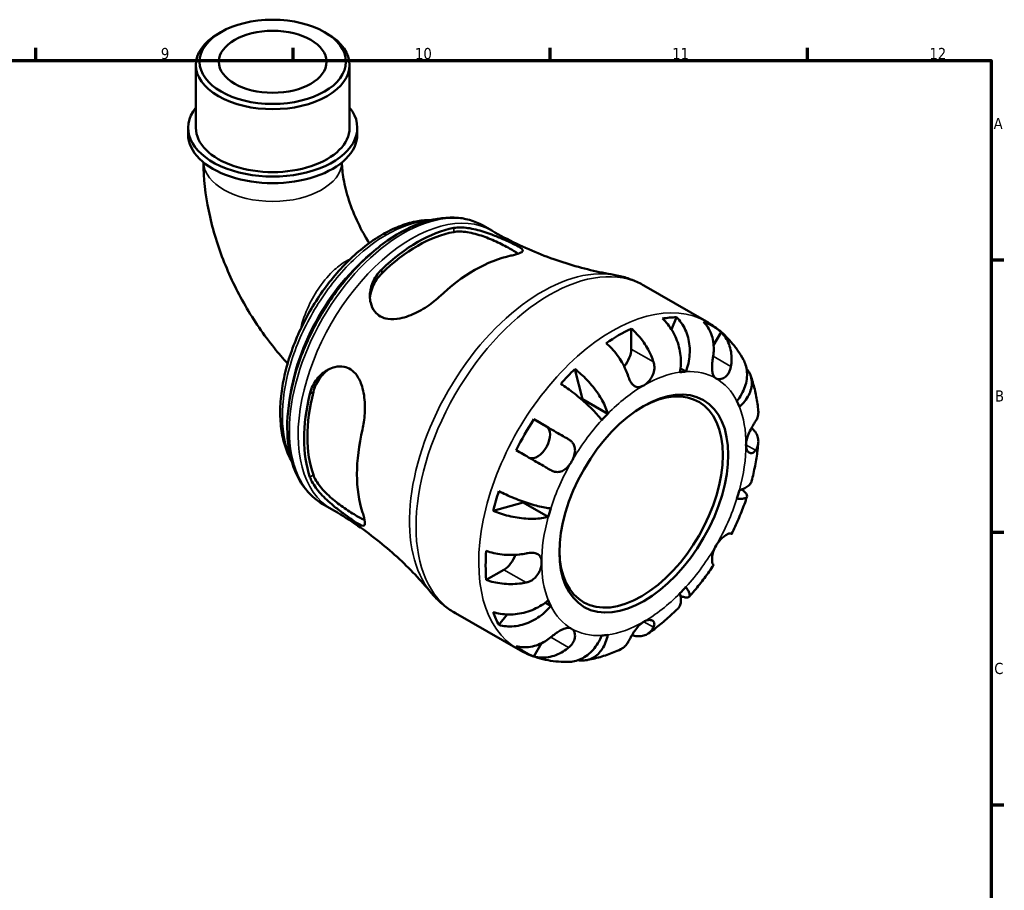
# Model space of a CAD drawing. Header units: millimetres. Extents: x 0 to 902, y -200 to 594.
# Tile 5 of 5: x 556 to 825, y 348 to 585. Entities that reach past the tile are written whole.
import ezdxf

# ---------------------------------------------------------------- set-up
doc = ezdxf.new("R2010")
doc.units = ezdxf.units.MM
for name, color, linetype, lineweight in [('Border (ANSI)', 7, 'Continuous', 70), ('Visible (ANSI)', 7, 'Continuous', 50), ('Visible Narrow (ANSI)', 7, 'Continuous', 35)]:
    doc.layers.add(name, color=color, linetype=linetype, lineweight=lineweight)
doc.styles.add('Note Text (ANSI)', font='tahoma.ttf')

# ---------------------------------------------------------------- blocks, each defined once
blk = doc.blocks.new('Borders Default Border')
at = {"layer": 'Border (ANSI)'}
for p, q in [((560.67, 574), (560.67, 577.45)), ((630.75, 574), (630.75, 577.45)), ((700.83, 574), (700.83, 577.45)), ((770.92, 574), (770.92, 577.45)), ((821, 519.75), (824.45, 519.75)), ((821, 445.5), (824.45, 445.5)), ((821, 371.25), (824.45, 371.25))]:
    blk.add_line(p, q, dxfattribs=at)
at = {"layer": 'Border (ANSI)', "flags": 128}
blk.add_lwpolyline([(20, 20), (20, 574), (821, 574), (821, 20), (20, 20)], dxfattribs=at)
at = {"layer": 'Border (ANSI)', "color": 230, "true_color": 0xff0080, "attachment_point": 7, "style": 'Note Text (ANSI)'}
for s, insert, char_height in [('9', (594.7, 574.34), 3.05), ('10', (663.96, 574.34), 3.048), ('11', (734.04, 574.4), 3.048), ('12', (804.13, 574.4), 3.048), ('A', (821.63, 555.35), 3.05), ('B', (821.99, 481.1), 3.05), ('C', (821.8, 406.8), 3.05)]:
    blk.add_mtext(s, dxfattribs=dict(at, insert=insert, char_height=char_height))

msp = doc.modelspace()

# ---------------------------------------------------------------- linework, layer by layer
at = {"layer": 'Visible (ANSI)'}
for p, q in [((611.044, 581.75), (610.312, 581.326)), ((639.33, 581.75), (640.061, 581.326)), ((604.232, 555.682), (604.232, 572.826)), ((646.142, 555.682), (646.142, 572.826)), ((602.136, 553.884), (602.136, 555.682)), ((648.237, 553.884), (648.237, 555.682)), ((682.538, 529.023), (684.899, 527.663)), ((726.348, 512.709), (743.43, 502.872)), ((735.199, 504.065), (733.879, 500.713)), ((722.874, 500.946), (722.874, 495.387)), ((747.382, 500.037), (745.333, 496.488)), ((707.505, 489.945), (709.618, 481.717)), ((737.776, 489.243), (736.291, 490.099)), ((716.477, 477.767), (709.618, 481.717)), ((696.357, 476.261), (699.757, 474.288)), ((693.393, 453.615), (685.224, 451.353)), ((700.252, 449.665), (693.393, 453.615)), ((638.847, 453.154), (641.209, 451.794)), ((688.172, 435.282), (683.364, 432.513)), ((700.934, 425.433), (699.445, 426.29)), ((674.948, 423.451), (692.029, 413.614)), ((689.061, 423.08), (686.805, 420.244)), ((698.424, 415.241), (696.357, 411.659))]:
    msp.add_line(p, q, dxfattribs=at)
for centre, major_axis, ratio in [((625.187, 573.668), (-19.925, 0), 0.5758617), ((625.187, 573.668), (-14.668, 0), 0.5758617), ((726.303, 453.306), (-16.234, -28.19), 0.5780931)]:
    msp.add_ellipse(centre, major_axis=major_axis, ratio=ratio, dxfattribs=at)
for centre, major_axis, ratio, start_param, end_param in [((625.187, 572.826), (-20.955, 0), 0.5758617, 5.5016397, 10.2063236), ((625.187, 555.682), (-23.051, 0), 0.5758617, 5.8534856, 9.8544776), ((625.187, 555.682), (-20.955, 0), 0.5758617, 0, 3.1415927), ((625.187, 553.884), (-23.051, 0), 0.5758617, 0, 3.1415927), ((664.693, 488.785), (21.853, 37.948), 0.5780931, 0.4614174, 1.1055115), ((664.693, 488.785), (21.216, 36.843), 0.5780931, 0.4513924, 1.1155365), ((680.285, 479.806), (-22.689, -39.399), 0.5780931, 3.6152766, 4.2348376), ((719.444, 457.256), (25.578, 44.417), 0.5780931, 0.3337497, 0.4477811), ((719.444, 457.256), (25.578, 44.417), 0.5780931, 6.1864849, 6.3760182), ((719.444, 457.256), (25.578, 44.417), 0.5780931, 0.6886978, 0.8782311), ((719.444, 493.412), (-2.42, -4.203), 0.5780931, 1.2344283, 2.3542608), ((719.444, 457.256), (25.578, 44.417), 0.5780931, 1.1191478, 1.2331792), ((726.303, 453.306), (19.649, 34.122), 0.5780931, 0.3587599, 0.4227708), ((725.575, 453.725), (15.72, 27.297), 0.5780931, 2.3704166, 7.0543614), ((664.693, 488.785), (21.853, 37.948), 0.5780931, 2.0322137, 2.6763079), ((664.693, 488.785), (21.216, 36.843), 0.5780931, 2.0221887, 2.6863328), ((719.444, 457.256), (-19.649, -34.122), 0.5780931, 4.2857507, 4.2916177), ((726.303, 453.306), (19.649, 34.122), 0.5780931, 5.8565471, 5.920558), ((726.303, 453.306), (-19.649, -34.122), 0.5780931, 4.2857507, 4.3497617), ((719.444, 457.256), (25.578, 44.417), 0.5780931, 1.474096, 1.6636293), ((680.285, 479.806), (-22.689, -39.399), 0.5780931, 5.1860729, 5.805634), ((697.332, 470.088), (2.42, 4.203), 0.5780931, 3.2062397, 6.2812516), ((719.444, 457.256), (25.578, 44.417), 0.5780931, 1.904546, 2.0185774), ((726.303, 453.306), (19.649, 34.122), 0.5780931, 5.0711489, 5.1351598), ((719.444, 457.256), (-19.649, -34.122), 0.5780931, 5.1283715, 5.1351598), ((726.303, 453.306), (-19.649, -34.122), 0.5780931, 5.0711489, 5.1351598), ((719.444, 457.256), (25.578, 44.417), 0.5780931, 2.2594941, 2.4490274), ((688.172, 439.247), (-2.42, -4.203), 0.5780931, 0.7834645, 1.9106207), ((726.303, 453.306), (19.649, 34.122), 0.5780931, 4.2857507, 4.3497617), ((726.303, 453.306), (-19.649, -34.122), 0.5780931, 5.8565471, 5.920558), ((719.444, 457.256), (-25.578, -44.417), 0.5780931, 5.8315368, 5.9455682), ((726.303, 453.306), (-19.649, -34.122), 0.5780931, 0.3587599, 0.4227708), ((719.444, 457.256), (-25.578, -44.417), 0.5780931, 6.1864849, 6.3760182)]:
    msp.add_ellipse(centre, major_axis=major_axis, ratio=ratio, start_param=start_param, end_param=end_param, dxfattribs=at)
for points, knots in [([(606.328, 546.251), (606.345, 541.852), (606.845, 537.44), (608.654, 528.599), (609.98, 524.17), (613.343, 515.506), (615.381, 511.271), (620.07, 503.157), (622.721, 499.277), (626.793, 494.219), (627.994, 492.821), (629.234, 491.469)], [3.1461879, 3.1461879, 3.1461879, 3.1461879, 3.4036034, 3.4036034, 3.6656142, 3.6656142, 3.9276249, 3.9276249, 4.1896357, 4.1896357, 4.2938738, 4.2938738, 4.2938738, 4.2938738]), ([(644.048, 546.253), (644.062, 544.944), (644.197, 543.402), (644.799, 539.918), (645.285, 537.96), (646.612, 533.909), (647.453, 531.817), (649.346, 527.88), (650.37, 526.03), (651.486, 524.261)], [3.15401665, 3.15401665, 3.15401665, 3.15401665, 3.36005844, 3.36005844, 3.57852423, 3.57852423, 3.79699002, 3.79699002, 3.99460975, 3.99460975, 3.99460975, 3.99460975]), ([(682.538, 529.023), (680.193, 530.373), (677.507, 531.115), (671.671, 531.355), (668.504, 530.796), (661.933, 528.404), (658.521, 526.504), (651.888, 521.568), (648.669, 518.525), (642.758, 511.63), (640.066, 507.782), (635.463, 499.664), (633.552, 495.395), (630.696, 486.843), (629.754, 482.56), (628.954, 474.385), (629.1, 470.494), (630.528, 463.521), (631.803, 460.428), (635.056, 455.937), (636.82, 454.321), (638.847, 453.154)], [5.4997209, 5.4997209, 5.4997209, 5.4997209, 5.7929356, 5.7929356, 6.1019464, 6.1019464, 6.4276795, 6.4276795, 6.7555425, 6.7555425, 7.0820997, 7.0820997, 7.4080963, 7.4080963, 7.7347334, 7.7347334, 8.0626536, 8.0626536, 8.3877728, 8.3877728, 8.6413135, 8.6413135, 8.6413135, 8.6413135]), ([(668.34, 530.556), (667.149, 530.567), (665.932, 530.463), (663.207, 529.996), (661.691, 529.582), (658.616, 528.445), (657.055, 527.716), (653.942, 525.97), (652.39, 524.951), (649.338, 522.652), (647.839, 521.374), (644.93, 518.595), (643.521, 517.096), (640.826, 513.915), (639.54, 512.234), (637.121, 508.732), (635.988, 506.913), (633.9, 503.178), (632.945, 501.264), (631.239, 497.385), (630.486, 495.422), (629.203, 491.492), (628.673, 489.526), (627.849, 485.637), (627.557, 483.715), (627.222, 479.961), (627.18, 478.13), (627.354, 474.608), (627.571, 472.916), (628.262, 469.727), (628.736, 468.228), (629.643, 466.137), (629.98, 465.464), (630.349, 464.822)], [7.386436, 7.386436, 7.386436, 7.386436, 7.5183232, 7.5183232, 7.6780281, 7.6780281, 7.8410913, 7.8410913, 8.0053319, 8.0053319, 8.1696005, 8.1696005, 8.3335323, 8.3335323, 8.4971142, 8.4971142, 8.6604542, 8.6604542, 8.8237391, 8.8237391, 8.987114, 8.987114, 9.1507551, 9.1507551, 9.3147682, 9.3147682, 9.4790953, 9.4790953, 9.6432769, 9.6432769, 9.805885, 9.805885, 9.8877992, 9.8877992, 9.8877992, 9.8877992]), ([(674.493, 528.389), (674.501, 528.39), (674.508, 528.391), (675.084, 528.499), (675.708, 528.548), (677.637, 528.532), (679.046, 528.321), (681.947, 527.614), (683.445, 527.122), (685.931, 526.185), (686.926, 525.776), (688.613, 525.048), (689.308, 524.735), (690.612, 524.126), (691.191, 523.843), (692.325, 523.24), (692.779, 522.954), (693.396, 522.37), (693.402, 522.099), (692.782, 521.604), (692.208, 521.377), (690.986, 521.048), (690.56, 520.948), (690.085, 520.85)], [-3.8955408, -3.8955408, -3.8955408, -3.8955408, -3.8922757, -3.8922757, -3.6389439, -3.6389439, -3.1579725, -3.1579725, -2.6857815, -2.6857815, -2.3575836, -2.3575836, -2.0942089, -2.0942089, -1.8110368, -1.8110368, -1.4230694, -1.4230694, -0.8979734, -0.8979734, -0.4181575, -0.4181575, -0.2054532, -0.2054532, -0.2054532, -0.2054532]), ([(674.493, 527.288), (675.522, 527.47), (676.809, 527.458), (679.598, 527.029), (681.101, 526.616), (683.816, 525.665), (685.221, 525.076), (687.201, 524.143), (687.841, 523.824), (689.035, 523.2), (689.59, 522.895), (690.58, 522.325), (691.039, 522.046), (691.665, 521.636), (691.871, 521.494), (692.057, 521.357)], [1.6846427, 1.6846427, 1.6846427, 1.6846427, 2.146151, 2.146151, 2.6076593, 2.6076593, 3.0277054, 3.0277054, 3.2377284, 3.2377284, 3.4477515, 3.4477515, 3.6577745, 3.6577745, 3.7750763, 3.7750763, 3.7750763, 3.7750763]), ([(684.899, 527.663), (687.078, 526.408), (689.303, 525.234), (693.8, 523.066), (696.071, 522.073), (700.611, 520.277), (702.88, 519.476), (707.367, 518.064), (709.585, 517.453), (713.928, 516.415), (716.053, 515.987), (718.111, 515.642)], [5.49972085, 5.49972085, 5.49972085, 5.49972085, 5.5421019, 5.5421019, 5.58448296, 5.58448296, 5.62686401, 5.62686401, 5.66924506, 5.66924506, 5.71162611, 5.71162611, 5.71162611, 5.71162611]), ([(670.484, 509.563), (669.954, 509.062), (669.377, 508.571), (667.471, 507.099), (666.038, 506.19), (663.017, 504.659), (661.411, 504.048), (658.724, 503.512), (657.615, 503.447), (655.842, 503.715), (655.153, 503.942), (653.941, 504.625), (653.43, 505.065), (652.468, 506.28), (652.092, 507.095), (651.577, 509.222), (651.597, 510.587), (652.225, 513.287), (652.848, 514.625), (654.092, 516.269), (654.474, 516.699), (654.892, 517.101)], [-3.9473698, -3.9473698, -3.9473698, -3.9473698, -3.7096209, -3.7096209, -3.209367, -3.209367, -2.6844563, -2.6844563, -2.3019845, -2.3019845, -2.0253087, -2.0253087, -1.7586739, -1.7586739, -1.4150477, -1.4150477, -0.9332676, -0.9332676, -0.4404999, -0.4404999, -0.2526284, -0.2526284, -0.2526284, -0.2526284]), ([(651.687, 509.216), (651.762, 510.267), (652.013, 511.366), (653.005, 513.75), (653.864, 514.998), (654.892, 516)], [0.94086717, 0.94086717, 0.94086717, 0.94086717, 1.30160049, 1.30160049, 1.76310877, 1.76310877, 1.76310877, 1.76310877]), ([(726.348, 512.709), (725.838, 513.002), (725.318, 513.277), (724.259, 513.788), (723.72, 514.023), (722.629, 514.455), (722.075, 514.651), (720.958, 515.003), (720.394, 515.158), (719.258, 515.43), (718.686, 515.546), (718.111, 515.642)], [5.49972085, 5.49972085, 5.49972085, 5.49972085, 5.5421019, 5.5421019, 5.58448296, 5.58448296, 5.62686401, 5.62686401, 5.66924506, 5.66924506, 5.71162611, 5.71162611, 5.71162611, 5.71162611]), ([(736.129, 489.084), (736.263, 489.757), (736.356, 490.522), (736.415, 492.092), (736.382, 492.897), (736.222, 494.373), (736.081, 495.18), (735.68, 496.766), (735.42, 497.546), (734.859, 498.925), (734.507, 499.652), (733.709, 501.016), (733.263, 501.653), (732.399, 502.713), (731.904, 503.237), (731.383, 503.695)], [5.4054322, 5.4054322, 5.4054322, 5.4054322, 5.6314379, 5.6314379, 5.8574437, 5.8574437, 6.0826169, 6.0826169, 6.3077901, 6.3077901, 6.5323479, 6.5323479, 6.7569058, 6.7569058, 6.9752088, 6.9752088, 6.9752088, 6.9752088]), ([(735.199, 504.065), (735.692, 503.604), (736.143, 503.076), (736.904, 502.006), (737.28, 501.362), (737.913, 499.982), (738.17, 499.246), (738.538, 497.848), (738.683, 497.057), (738.836, 495.447), (738.844, 494.627), (738.751, 493.127), (738.641, 492.308), (738.289, 490.71), (738.046, 489.93), (737.776, 489.243)], [0.2300349, 0.2300349, 0.2300349, 0.2300349, 0.4483378, 0.4483378, 0.6728957, 0.6728957, 0.8974535, 0.8974535, 1.1226267, 1.1226267, 1.3478, 1.3478, 1.5738057, 1.5738057, 1.7998115, 1.7998115, 1.7998115, 1.7998115]), ([(745.19, 493.474), (745.285, 494.054), (745.346, 494.665), (745.381, 496.044), (745.325, 496.807), (745.108, 498.158), (744.926, 498.87), (744.421, 500.21), (744.098, 500.836), (743.418, 501.881), (743.001, 502.398), (742.532, 502.852)], [5.9143146, 5.9143146, 5.9143146, 5.9143146, 6.0897305, 6.0897305, 6.3151304, 6.3151304, 6.5397196, 6.5397196, 6.7643088, 6.7643088, 6.9824261, 6.9824261, 6.9824261, 6.9824261]), ([(753.459, 492.461), (753, 493.301), (752.499, 494.121), (751.409, 495.715), (750.821, 496.487), (749.558, 497.969), (748.884, 498.679), (747.454, 500.023), (746.698, 500.657), (745.114, 501.835), (744.286, 502.379), (743.43, 502.872)], [5.1606161, 5.1606161, 5.1606161, 5.1606161, 5.22843705, 5.22843705, 5.296258, 5.296258, 5.36407895, 5.36407895, 5.4318999, 5.4318999, 5.49972085, 5.49972085, 5.49972085, 5.49972085]), ([(722.874, 500.946), (723.423, 500.5), (723.959, 499.995), (724.923, 498.977), (725.437, 498.369), (726.395, 497.074), (726.841, 496.387), (727.59, 495.087), (727.962, 494.355), (728.533, 493.035), (728.752, 492.451), (728.932, 491.898)], [0.2300371, 0.2300371, 0.2300371, 0.2300371, 0.4481544, 0.4481544, 0.6727436, 0.6727436, 0.8973328, 0.8973328, 1.1227327, 1.1227327, 1.2981486, 1.2981486, 1.2981486, 1.2981486]), ([(747.382, 500.037), (747.851, 499.583), (748.268, 499.067), (748.948, 498.022), (749.271, 497.395), (749.776, 496.056), (749.958, 495.343), (750.175, 493.992), (750.231, 493.229), (750.196, 491.85), (750.135, 491.239), (750.04, 490.659)], [0.2300371, 0.2300371, 0.2300371, 0.2300371, 0.4481544, 0.4481544, 0.6727436, 0.6727436, 0.8973328, 0.8973328, 1.1227327, 1.1227327, 1.2981486, 1.2981486, 1.2981486, 1.2981486]), ([(722.073, 487.948), (721.893, 488.501), (721.674, 489.085), (721.103, 490.405), (720.731, 491.137), (719.982, 492.437), (719.537, 493.124), (718.578, 494.419), (718.064, 495.028), (717.1, 496.045), (716.564, 496.55), (716.015, 496.996)], [5.9143146, 5.9143146, 5.9143146, 5.9143146, 6.0897305, 6.0897305, 6.3151304, 6.3151304, 6.5397196, 6.5397196, 6.7643088, 6.7643088, 6.9824261, 6.9824261, 6.9824261, 6.9824261]), ([(728.932, 491.898), (728.999, 491.692), (729.053, 491.482), (729.137, 491.035), (729.164, 490.798), (729.187, 490.254), (729.171, 489.947), (729.047, 489.08), (728.873, 488.536), (728.355, 487.481), (728.009, 486.989), (727.207, 486.12), (726.757, 485.758), (726.303, 485.497)], [-0.78516465, -0.78516465, -0.78516465, -0.78516465, -0.71674204, -0.71674204, -0.64259311, -0.64259311, -0.54817339, -0.54817339, -0.37584493, -0.37584493, -0.19265918, -0.19265918, 0, 0, 0, 0]), ([(745.991, 487.406), (745.801, 487.516), (745.634, 487.664), (745.342, 488.044), (745.221, 488.279), (745.008, 488.906), (744.937, 489.318), (744.877, 490.216), (744.884, 490.688), (744.938, 491.527), (744.971, 491.876), (745.053, 492.564), (745.1, 492.899), (745.164, 493.31), (745.177, 493.392), (745.19, 493.474)], [0, 0, 0, 0, 0.11375655, 0.11375655, 0.23538098, 0.23538098, 0.39430899, 0.39430899, 0.54630686, 0.54630686, 0.65204055, 0.65204055, 0.75381821, 0.75381821, 0.77933795, 0.77933795, 0.77933795, 0.77933795]), ([(751.672, 481.179), (752.131, 481.756), (752.58, 482.416), (753.336, 483.78), (753.643, 484.484), (754.084, 485.783), (754.259, 486.497), (754.447, 487.909), (754.46, 488.608), (754.358, 489.852), (754.233, 490.512), (753.878, 491.605), (753.681, 492.054), (753.459, 492.461)], [5.4054322, 5.4054322, 5.4054322, 5.4054322, 5.6314379, 5.6314379, 5.8574437, 5.8574437, 6.0826169, 6.0826169, 6.3077901, 6.3077901, 6.5323479, 6.5323479, 6.7012297, 6.7012297, 6.7012297, 6.7012297]), ([(635.32, 483.202), (635.323, 483.211), (635.325, 483.221), (635.519, 483.995), (635.787, 484.724), (636.764, 486.707), (637.649, 487.836), (639.71, 489.577), (640.885, 490.202), (642.94, 490.688), (643.792, 490.722), (645.267, 490.435), (645.887, 490.186), (647.067, 489.42), (647.603, 488.896), (648.695, 487.407), (649.171, 486.371), (649.99, 483.707), (650.232, 481.993), (650.355, 478.661), (650.267, 477.039), (649.944, 474.807), (649.818, 474.142), (649.666, 473.505)], [-3.8955408, -3.8955408, -3.8955408, -3.8955408, -3.8922757, -3.8922757, -3.6389439, -3.6389439, -3.1579725, -3.1579725, -2.6857815, -2.6857815, -2.3575836, -2.3575836, -2.0942089, -2.0942089, -1.8110368, -1.8110368, -1.4230694, -1.4230694, -0.8979734, -0.8979734, -0.4181575, -0.4181575, -0.2054532, -0.2054532, -0.2054532, -0.2054532]), ([(636.273, 483.75), (636.627, 485.143), (637.279, 486.513), (638.855, 488.574), (639.689, 489.347), (640.569, 489.94)], [1.68464271, 1.68464271, 1.68464271, 1.68464271, 2.14615099, 2.14615099, 2.50934777, 2.50934777, 2.50934777, 2.50934777]), ([(707.505, 489.945), (708.083, 489.519), (708.662, 489.044), (709.727, 488.099), (710.308, 487.54), (711.428, 486.361), (711.966, 485.742), (712.903, 484.579), (713.387, 483.928), (714.27, 482.62), (714.669, 481.961), (715.321, 480.769), (715.634, 480.125), (716.146, 478.884), (716.343, 478.286), (716.477, 477.767)], [0.2300349, 0.2300349, 0.2300349, 0.2300349, 0.4483378, 0.4483378, 0.6728957, 0.6728957, 0.8974535, 0.8974535, 1.1226267, 1.1226267, 1.3478, 1.3478, 1.5738057, 1.5738057, 1.7998115, 1.7998115, 1.7998115, 1.7998115]), ([(750.04, 490.659), (750.02, 490.537), (749.997, 490.416), (749.897, 489.982), (749.8, 489.68), (749.547, 489.088), (749.389, 488.805), (748.944, 488.183), (748.638, 487.882), (747.917, 487.39), (747.502, 487.235), (746.694, 487.144), (746.311, 487.219), (745.991, 487.406)], [-0.78090098, -0.78090098, -0.78090098, -0.78090098, -0.74249641, -0.74249641, -0.64168011, -0.64168011, -0.53308797, -0.53308797, -0.37727943, -0.37727943, -0.19250343, -0.19250343, 0, 0, 0, 0]), ([(754.292, 490.098), (754.468, 489.887), (754.625, 489.672), (755.054, 489.007), (755.307, 488.482), (755.644, 487.386), (755.729, 486.814), (755.751, 485.747), (755.69, 485.154), (755.4, 483.969), (755.17, 483.377), (754.624, 482.31), (754.258, 481.738), (753.381, 480.643), (752.87, 480.12), (752.354, 479.668)], [0.343344, 0.343344, 0.343344, 0.343344, 0.4483378, 0.4483378, 0.6728957, 0.6728957, 0.8974535, 0.8974535, 1.1226267, 1.1226267, 1.3478, 1.3478, 1.5738057, 1.5738057, 1.7998115, 1.7998115, 1.7998115, 1.7998115]), ([(714.831, 476.03), (714.56, 476.405), (714.213, 476.845), (713.408, 477.777), (712.952, 478.27), (712.047, 479.196), (711.515, 479.714), (710.385, 480.762), (709.785, 481.291), (708.656, 482.25), (708.022, 482.769), (706.737, 483.773), (706.086, 484.259), (704.919, 485.096), (704.296, 485.524), (703.689, 485.92)], [5.4054322, 5.4054322, 5.4054322, 5.4054322, 5.6314379, 5.6314379, 5.8574437, 5.8574437, 6.0826169, 6.0826169, 6.3077901, 6.3077901, 6.5323479, 6.5323479, 6.7569058, 6.7569058, 6.9752088, 6.9752088, 6.9752088, 6.9752088]), ([(726.303, 485.497), (725.96, 485.299), (725.619, 485.162), (724.918, 485.012), (724.565, 485.019), (723.931, 485.208), (723.65, 485.373), (723.165, 485.819), (722.96, 486.078), (722.654, 486.572), (722.545, 486.778), (722.351, 487.194), (722.266, 487.402), (722.148, 487.726), (722.11, 487.836), (722.073, 487.948)], [0, 0, 0, 0, 0.14558971, 0.14558971, 0.30930841, 0.30930841, 0.45830506, 0.45830506, 0.58735107, 0.58735107, 0.66775406, 0.66775406, 0.73999155, 0.73999155, 0.77632248, 0.77632248, 0.77632248, 0.77632248]), ([(757.506, 478.528), (757.445, 479.194), (757.369, 479.858), (757.185, 481.178), (757.077, 481.835), (756.829, 483.142), (756.688, 483.791), (756.373, 485.081), (756.198, 485.721), (755.811, 486.992), (755.6, 487.622), (755.37, 488.246)], [4.81274509, 4.81274509, 4.81274509, 4.81274509, 4.86032414, 4.86032414, 4.90790319, 4.90790319, 4.95548224, 4.95548224, 5.00306129, 5.00306129, 5.05064034, 5.05064034, 5.05064034, 5.05064034]), ([(756.775, 475.74), (756.984, 476.068), (757.16, 476.422), (757.446, 477.244), (757.522, 477.717), (757.523, 478.273), (757.517, 478.399), (757.505, 478.528)], [5.9143146, 5.9143146, 5.9143146, 5.9143146, 6.08973048, 6.08973048, 6.31513039, 6.31513039, 6.37937397, 6.37937397, 6.37937397, 6.37937397]), ([(696.357, 476.261), (696.985, 475.899), (697.641, 475.521), (698.888, 474.802), (699.593, 474.395), (701.006, 473.579), (701.715, 473.17), (702.995, 472.43), (703.684, 472.032), (704.861, 471.351), (705.36, 471.062), (705.815, 470.799)], [0.2300371, 0.2300371, 0.2300371, 0.2300371, 0.4481544, 0.4481544, 0.6727436, 0.6727436, 0.8973328, 0.8973328, 1.1227327, 1.1227327, 1.2981486, 1.2981486, 1.2981486, 1.2981486]), ([(754.145, 469.339), (754.145, 469.695), (754.187, 470.073), (754.356, 470.895), (754.49, 471.336), (754.874, 472.354), (755.143, 472.919), (755.618, 473.82), (755.814, 474.164), (756.142, 474.722), (756.277, 474.944), (756.533, 475.359), (756.653, 475.55), (756.767, 475.729), (756.771, 475.734), (756.775, 475.74)], [-3.37535926, -3.37535926, -3.37535926, -3.37535926, -3.24472064, -3.24472064, -3.10081281, -3.10081281, -2.91318515, -2.91318515, -2.78540812, -2.78540812, -2.69094331, -2.69094331, -2.59427293, -2.59427293, -2.59108226, -2.59108226, -2.59108226, -2.59108226]), ([(755.682, 473.926), (756.049, 473.587), (756.362, 473.233), (756.891, 472.495), (757.135, 472.044), (757.451, 471.121), (757.524, 470.65), (757.522, 469.787), (757.446, 469.314), (757.16, 468.492), (756.984, 468.137), (756.775, 467.81)], [0.2567891, 0.2567891, 0.2567891, 0.2567891, 0.4481544, 0.4481544, 0.6727436, 0.6727436, 0.8973328, 0.8973328, 1.1227327, 1.1227327, 1.2981486, 1.2981486, 1.2981486, 1.2981486]), ([(705.815, 470.799), (705.911, 470.744), (706.004, 470.685), (706.33, 470.461), (706.544, 470.277), (706.93, 469.852), (707.097, 469.609), (707.414, 468.966), (707.521, 468.55), (707.588, 467.579), (707.516, 467.024), (707.192, 465.873), (706.936, 465.287), (706.616, 464.731)], [-0.78090098, -0.78090098, -0.78090098, -0.78090098, -0.74249641, -0.74249641, -0.64168011, -0.64168011, -0.53308797, -0.53308797, -0.37727943, -0.37727943, -0.19250343, -0.19250343, 0, 0, 0, 0]), ([(755.673, 459.42), (755.856, 460.119), (756.028, 460.818), (756.348, 462.216), (756.495, 462.916), (756.766, 464.314), (756.889, 465.013), (757.11, 466.409), (757.208, 467.107), (757.378, 468.5), (757.45, 469.196), (757.509, 469.89)], [4.36891863, 4.36891863, 4.36891863, 4.36891863, 4.41717578, 4.41717578, 4.46543292, 4.46543292, 4.51369006, 4.51369006, 4.5619472, 4.5619472, 4.61020434, 4.61020434, 4.61020434, 4.61020434]), ([(700.965, 462.399), (700.51, 462.662), (700.011, 462.951), (698.834, 463.631), (698.145, 464.03), (696.865, 464.769), (696.156, 465.178), (694.743, 465.994), (694.038, 466.401), (692.791, 467.12), (692.135, 467.499), (691.507, 467.861)], [5.9143146, 5.9143146, 5.9143146, 5.9143146, 6.0897305, 6.0897305, 6.3151304, 6.3151304, 6.5397196, 6.5397196, 6.7643088, 6.7643088, 6.9824261, 6.9824261, 6.9824261, 6.9824261]), ([(756.775, 467.81), (756.717, 467.719), (756.656, 467.635), (756.478, 467.419), (756.355, 467.304), (756.077, 467.115), (755.922, 467.05), (755.521, 466.982), (755.276, 467.033), (754.791, 467.332), (754.565, 467.606), (754.237, 468.347), (754.145, 468.815), (754.145, 469.339)], [-0.77507703, -0.77507703, -0.77507703, -0.77507703, -0.72560399, -0.72560399, -0.63594265, -0.63594265, -0.53365641, -0.53365641, -0.3753162, -0.3753162, -0.19216783, -0.19216783, 0, 0, 0, 0]), ([(706.616, 464.731), (706.426, 464.403), (706.215, 464.088), (705.741, 463.481), (705.477, 463.194), (704.828, 462.614), (704.436, 462.352), (703.63, 461.999), (703.224, 461.905), (702.526, 461.887), (702.24, 461.92), (701.685, 462.058), (701.418, 462.161), (701.094, 462.327), (701.029, 462.362), (700.965, 462.399)], [0, 0, 0, 0, 0.11375655, 0.11375655, 0.23538098, 0.23538098, 0.39430899, 0.39430899, 0.54630686, 0.54630686, 0.65204055, 0.65204055, 0.75381821, 0.75381821, 0.77933795, 0.77933795, 0.77933795, 0.77933795]), ([(649.666, 450.843), (649.836, 450.328), (649.973, 449.864), (650.295, 448.593), (650.366, 447.989), (650.181, 447.274), (649.906, 447.185), (649.024, 447.495), (648.525, 447.768), (647.405, 448.478), (646.863, 448.844), (645.663, 449.686), (645.026, 450.147), (643.491, 451.297), (642.596, 451.994), (640.494, 453.749), (639.321, 454.83), (637.294, 457.048), (636.444, 458.192), (635.642, 459.721), (635.46, 460.136), (635.32, 460.539)], [-3.9473698, -3.9473698, -3.9473698, -3.9473698, -3.7096209, -3.7096209, -3.209367, -3.209367, -2.6844563, -2.6844563, -2.3019845, -2.3019845, -2.0253087, -2.0253087, -1.7586739, -1.7586739, -1.4150477, -1.4150477, -0.9332676, -0.9332676, -0.4404999, -0.4404999, -0.2526284, -0.2526284, -0.2526284, -0.2526284]), ([(650.218, 448.827), (649.998, 448.922), (649.761, 449.033), (649.081, 449.373), (648.609, 449.629), (648.114, 449.914), (647.619, 450.199), (647.077, 450.527), (645.939, 451.248), (645.342, 451.642), (643.544, 452.888), (642.331, 453.812), (640.151, 455.688), (639.043, 456.785), (637.279, 458.991), (636.627, 460.103), (636.273, 461.087)], [-0.3326622, -0.3326622, -0.3326622, -0.3326622, -0.2100231, -0.2100231, 0, 0, 0, 0.2100231, 0.2100231, 0.4200461, 0.4200461, 0.8400922, 0.8400922, 1.3016005, 1.3016005, 1.7631088, 1.7631088, 1.7631088, 1.7631088]), ([(752.354, 456.947), (752.87, 457.089), (753.381, 457.275), (754.258, 457.711), (754.624, 457.96), (755.17, 458.458), (755.4, 458.751), (755.599, 459.181), (755.641, 459.3), (755.672, 459.42)], [5.40543217, 5.40543217, 5.40543217, 5.40543217, 5.63143793, 5.63143793, 5.85744368, 5.85744368, 6.08261689, 6.08261689, 6.16604507, 6.16604507, 6.16604507, 6.16604507]), ([(686.805, 456.676), (687.452, 456.349), (688.134, 456.025), (689.443, 455.433), (690.19, 455.113), (691.702, 454.502), (692.468, 454.212), (693.863, 453.713), (694.621, 453.458), (696.093, 453.001), (696.807, 452.799), (698.06, 452.476), (698.714, 452.326), (699.922, 452.092), (700.475, 452.009), (700.934, 451.961)], [0.2300349, 0.2300349, 0.2300349, 0.2300349, 0.4483378, 0.4483378, 0.6728957, 0.6728957, 0.8974535, 0.8974535, 1.1226267, 1.1226267, 1.3478, 1.3478, 1.5738057, 1.5738057, 1.7998115, 1.7998115, 1.7998115, 1.7998115]), ([(753.016, 457.155), (753.092, 457.095), (753.164, 457.036), (753.546, 456.717), (753.827, 456.445), (754.233, 455.951), (754.358, 455.728), (754.46, 455.365), (754.447, 455.191), (754.259, 454.909), (754.084, 454.801), (753.643, 454.656), (753.336, 454.606), (752.58, 454.58), (752.131, 454.602), (751.672, 454.65)], [0.3998791, 0.3998791, 0.3998791, 0.3998791, 0.4483378, 0.4483378, 0.6728957, 0.6728957, 0.8974535, 0.8974535, 1.1226267, 1.1226267, 1.3478, 1.3478, 1.5738057, 1.5738057, 1.7998115, 1.7998115, 1.7998115, 1.7998115]), ([(750.215, 445.029), (750.545, 445.69), (750.865, 446.354), (751.486, 447.69), (751.786, 448.361), (752.367, 449.71), (752.648, 450.387), (753.188, 451.747), (753.448, 452.429), (753.946, 453.798), (754.185, 454.484), (754.412, 455.172)], [4.03168743, 4.03168743, 4.03168743, 4.03168743, 4.07951521, 4.07951521, 4.127343, 4.127343, 4.17517078, 4.17517078, 4.22299856, 4.22299856, 4.27082635, 4.27082635, 4.27082635, 4.27082635]), ([(668.276, 429.102), (666.944, 430.709), (665.508, 432.332), (662.43, 435.567), (660.789, 437.18), (657.315, 440.352), (655.483, 441.912), (651.652, 444.937), (649.653, 446.403), (645.521, 449.204), (643.388, 450.539), (641.209, 451.794)], [2.14622294, 2.14622294, 2.14622294, 2.14622294, 2.18860399, 2.18860399, 2.23098504, 2.23098504, 2.27336609, 2.27336609, 2.31574715, 2.31574715, 2.3581282, 2.3581282, 2.3581282, 2.3581282]), ([(700.252, 449.665), (699.737, 449.522), (699.121, 449.397), (697.792, 449.221), (697.078, 449.172), (695.721, 449.142), (694.952, 449.159), (693.377, 449.27), (692.572, 449.365), (691.097, 449.595), (690.291, 449.752), (688.71, 450.132), (687.935, 450.355), (686.584, 450.803), (685.883, 451.067), (685.224, 451.353)], [5.4054322, 5.4054322, 5.4054322, 5.4054322, 5.6314379, 5.6314379, 5.8574437, 5.8574437, 6.0826169, 6.0826169, 6.3077901, 6.3077901, 6.5323479, 6.5323479, 6.7569058, 6.7569058, 6.9752088, 6.9752088, 6.9752088, 6.9752088]), ([(745.991, 441.881), (746.18, 442.209), (746.392, 442.523), (746.862, 443.132), (747.122, 443.422), (747.736, 444.022), (748.089, 444.306), (748.739, 444.75), (749.03, 444.909), (749.449, 445.088), (749.598, 445.135), (749.837, 445.178), (749.929, 445.176), (750.012, 445.149), (750.027, 445.142), (750.04, 445.134)], [0, 0, 0, 0, 0.11375655, 0.11375655, 0.23538098, 0.23538098, 0.39430899, 0.39430899, 0.54630686, 0.54630686, 0.65204055, 0.65204055, 0.75381821, 0.75381821, 0.77933795, 0.77933795, 0.77933795, 0.77933795]), ([(750.04, 445.134), (750.135, 445.078), (750.196, 445.042), (750.231, 445.019), (750.175, 445.05), (750.043, 445.125), (750.016, 445.14), (749.985, 445.158)], [5.9143146, 5.9143146, 5.9143146, 5.9143146, 6.08973048, 6.08973048, 6.31513039, 6.31513039, 6.36380818, 6.36380818, 6.36380818, 6.36380818]), ([(683.364, 440.444), (684.026, 440.192), (684.731, 439.981), (686.095, 439.656), (686.879, 439.516), (688.481, 439.334), (689.298, 439.292), (690.798, 439.293), (691.619, 439.337), (693.047, 439.502), (693.662, 439.603), (694.231, 439.724)], [0.2300371, 0.2300371, 0.2300371, 0.2300371, 0.4481544, 0.4481544, 0.6727436, 0.6727436, 0.8973328, 0.8973328, 1.1227327, 1.1227327, 1.2981486, 1.2981486, 1.2981486, 1.2981486]), ([(745.19, 436.734), (745.17, 436.746), (745.151, 436.762), (745.082, 436.838), (745.037, 436.925), (744.959, 437.173), (744.927, 437.338), (744.88, 437.826), (744.879, 438.179), (744.965, 439.063), (745.067, 439.601), (745.418, 440.737), (745.67, 441.325), (745.991, 441.881)], [-0.78090098, -0.78090098, -0.78090098, -0.78090098, -0.74249641, -0.74249641, -0.64168011, -0.64168011, -0.53308797, -0.53308797, -0.37727943, -0.37727943, -0.19250343, -0.19250343, 0, 0, 0, 0]), ([(694.231, 439.724), (694.388, 439.757), (694.544, 439.786), (694.978, 439.855), (695.251, 439.884), (695.813, 439.909), (696.096, 439.9), (696.77, 439.811), (697.125, 439.697), (697.763, 439.31), (698.018, 439.019), (698.373, 438.263), (698.461, 437.796), (698.461, 437.272)], [-0.77507703, -0.77507703, -0.77507703, -0.77507703, -0.72560399, -0.72560399, -0.63594265, -0.63594265, -0.53365641, -0.53365641, -0.3753162, -0.3753162, -0.19216783, -0.19216783, 0, 0, 0, 0]), ([(698.461, 437.272), (698.461, 436.916), (698.42, 436.538), (698.245, 435.72), (698.103, 435.283), (697.655, 434.302), (697.317, 433.777), (696.61, 433.009), (696.29, 432.736), (695.686, 432.338), (695.416, 432.194), (694.852, 431.956), (694.558, 431.865), (694.251, 431.798), (694.241, 431.795), (694.231, 431.793)], [-3.37535926, -3.37535926, -3.37535926, -3.37535926, -3.24472064, -3.24472064, -3.10081281, -3.10081281, -2.91318515, -2.91318515, -2.78540812, -2.78540812, -2.69094331, -2.69094331, -2.59427293, -2.59427293, -2.59108226, -2.59108226, -2.59108226, -2.59108226]), ([(738.681, 427.926), (739.163, 428.467), (739.638, 429.016), (740.574, 430.132), (741.035, 430.698), (741.942, 431.845), (742.388, 432.426), (743.266, 433.603), (743.697, 434.199), (744.543, 435.404), (744.958, 436.013), (745.365, 436.629)], [3.58316782, 3.58316782, 3.58316782, 3.58316782, 3.63099395, 3.63099395, 3.67882009, 3.67882009, 3.72664622, 3.72664622, 3.77447236, 3.77447236, 3.82229849, 3.82229849, 3.82229849, 3.82229849]), ([(745.365, 436.629), (745.365, 436.629), (745.364, 436.63), (745.346, 436.642), (745.285, 436.678), (745.19, 436.734)], [1.09026008, 1.09026008, 1.09026008, 1.09026008, 1.12273273, 1.12273273, 1.29814862, 1.29814862, 1.29814862, 1.29814862]), ([(694.231, 431.793), (693.662, 431.673), (693.047, 431.572), (691.619, 431.407), (690.798, 431.363), (689.298, 431.362), (688.481, 431.404), (686.879, 431.586), (686.095, 431.726), (684.731, 432.051), (684.026, 432.262), (683.364, 432.513)], [5.9143146, 5.9143146, 5.9143146, 5.9143146, 6.0897305, 6.0897305, 6.3151304, 6.3151304, 6.5397196, 6.5397196, 6.7643088, 6.7643088, 6.9824261, 6.9824261, 6.9824261, 6.9824261]), ([(737.776, 430.581), (738.046, 430.206), (738.289, 429.827), (738.641, 429.155), (738.751, 428.862), (738.844, 428.404), (738.836, 428.196), (738.683, 427.888), (738.538, 427.787), (738.17, 427.69), (737.913, 427.685), (737.28, 427.785), (736.904, 427.891), (736.444, 428.056), (736.367, 428.085), (736.287, 428.115)], [5.4054322, 5.4054322, 5.4054322, 5.4054322, 5.6314379, 5.6314379, 5.8574437, 5.8574437, 6.0826169, 6.0826169, 6.3077901, 6.3077901, 6.5323479, 6.5323479, 6.7569058, 6.7569058, 6.7999154, 6.7999154, 6.7999154, 6.7999154]), ([(668.276, 429.102), (668.648, 428.654), (669.035, 428.217), (669.84, 427.371), (670.258, 426.961), (671.123, 426.171), (671.57, 425.791), (672.492, 425.063), (672.966, 424.716), (673.939, 424.056), (674.438, 423.744), (674.948, 423.451)], [2.14622294, 2.14622294, 2.14622294, 2.14622294, 2.18860399, 2.18860399, 2.23098504, 2.23098504, 2.27336609, 2.27336609, 2.31574715, 2.31574715, 2.3581282, 2.3581282, 2.3581282, 2.3581282]), ([(685.224, 423.746), (685.883, 423.525), (686.584, 423.359), (687.935, 423.143), (688.71, 423.076), (690.291, 423.067), (691.097, 423.126), (692.572, 423.331), (693.377, 423.495), (694.952, 423.942), (695.721, 424.223), (697.078, 424.822), (697.792, 425.194), (699.121, 426.029), (699.737, 426.492), (700.252, 426.943)], [0.2300349, 0.2300349, 0.2300349, 0.2300349, 0.4483378, 0.4483378, 0.6728957, 0.6728957, 0.8974535, 0.8974535, 1.1226267, 1.1226267, 1.3478, 1.3478, 1.5738057, 1.5738057, 1.7998115, 1.7998115, 1.7998115, 1.7998115]), ([(735.632, 424.712), (735.722, 424.801), (735.806, 424.899), (736.081, 425.291), (736.222, 425.638), (736.382, 426.363), (736.415, 426.807), (736.356, 427.788), (736.263, 428.325), (736.129, 428.845)], [1.03819276, 1.03819276, 1.03819276, 1.03819276, 1.12262674, 1.12262674, 1.34779995, 1.34779995, 1.5738057, 1.5738057, 1.79981146, 1.79981146, 1.79981146, 1.79981146]), ([(700.934, 425.433), (700.475, 424.856), (699.922, 424.256), (698.714, 423.152), (698.06, 422.647), (696.807, 421.817), (696.093, 421.414), (694.621, 420.74), (693.863, 420.47), (692.468, 420.089), (691.702, 419.942), (690.19, 419.798), (689.443, 419.802), (688.134, 419.924), (687.452, 420.05), (686.805, 420.244)], [5.4054322, 5.4054322, 5.4054322, 5.4054322, 5.6314379, 5.6314379, 5.8574437, 5.8574437, 6.0826169, 6.0826169, 6.3077901, 6.3077901, 6.5323479, 6.5323479, 6.7569058, 6.7569058, 6.9752088, 6.9752088, 6.9752088, 6.9752088]), ([(727.484, 417.896), (728.056, 418.293), (728.623, 418.702), (729.744, 419.544), (730.299, 419.977), (731.398, 420.866), (731.942, 421.322), (733.017, 422.254), (733.549, 422.731), (734.6, 423.706), (735.12, 424.204), (735.633, 424.712)], [3.2437468, 3.2437468, 3.2437468, 3.2437468, 3.29200675, 3.29200675, 3.34026669, 3.34026669, 3.38852664, 3.38852664, 3.43678658, 3.43678658, 3.48504653, 3.48504653, 3.48504653, 3.48504653]), ([(726.303, 421.115), (726.611, 421.292), (726.918, 421.421), (727.538, 421.583), (727.845, 421.605), (728.471, 421.52), (728.757, 421.375), (729.068, 421.003), (729.145, 420.821), (729.188, 420.466), (729.177, 420.304), (729.101, 419.963), (729.034, 419.785), (728.938, 419.598), (728.935, 419.592), (728.932, 419.586)], [-3.37535926, -3.37535926, -3.37535926, -3.37535926, -3.24472064, -3.24472064, -3.10081281, -3.10081281, -2.91318515, -2.91318515, -2.78540812, -2.78540812, -2.69094331, -2.69094331, -2.59427293, -2.59427293, -2.59108226, -2.59108226, -2.59108226, -2.59108226]), ([(700.965, 416.874), (701.061, 416.953), (701.158, 417.031), (701.515, 417.317), (701.781, 417.522), (702.341, 417.936), (702.635, 418.142), (703.35, 418.609), (703.763, 418.848), (704.637, 419.252), (705.081, 419.39), (705.915, 419.465), (706.295, 419.392), (706.616, 419.206)], [-0.78090098, -0.78090098, -0.78090098, -0.78090098, -0.74249641, -0.74249641, -0.64168011, -0.64168011, -0.53308797, -0.53308797, -0.37727943, -0.37727943, -0.19250343, -0.19250343, 0, 0, 0, 0]), ([(706.616, 419.206), (706.805, 419.096), (706.972, 418.948), (707.261, 418.57), (707.377, 418.337), (707.556, 417.73), (707.588, 417.34), (707.491, 416.533), (707.37, 416.126), (707.037, 415.448), (706.866, 415.178), (706.469, 414.672), (706.248, 414.438), (705.942, 414.165), (705.879, 414.112), (705.815, 414.059)], [0, 0, 0, 0, 0.11375655, 0.11375655, 0.23538098, 0.23538098, 0.39430899, 0.39430899, 0.54630686, 0.54630686, 0.65204055, 0.65204055, 0.75381821, 0.75381821, 0.77933795, 0.77933795, 0.77933795, 0.77933795]), ([(722.073, 415.636), (722.123, 415.731), (722.176, 415.832), (722.333, 416.129), (722.444, 416.336), (722.702, 416.806), (722.851, 417.071), (723.264, 417.774), (723.54, 418.216), (724.193, 419.154), (724.572, 419.633), (725.403, 420.491), (725.85, 420.854), (726.303, 421.115)], [-0.77507703, -0.77507703, -0.77507703, -0.77507703, -0.72560399, -0.72560399, -0.63594265, -0.63594265, -0.53365641, -0.53365641, -0.3753162, -0.3753162, -0.19216783, -0.19216783, 0, 0, 0, 0]), ([(728.932, 419.586), (728.752, 419.24), (728.533, 418.908), (727.962, 418.246), (727.59, 417.942), (726.841, 417.505), (726.395, 417.331), (725.437, 417.14), (724.923, 417.124), (724.017, 417.211), (723.553, 417.302), (723.074, 417.45)], [5.9143146, 5.9143146, 5.9143146, 5.9143146, 6.0897305, 6.0897305, 6.3151304, 6.3151304, 6.5397196, 6.5397196, 6.7643088, 6.7643088, 6.9557614, 6.9557614, 6.9557614, 6.9557614]), ([(691.507, 414.474), (692.135, 414.296), (692.791, 414.194), (694.038, 414.129), (694.743, 414.164), (696.156, 414.399), (696.865, 414.599), (698.145, 415.088), (698.834, 415.422), (700.011, 416.143), (700.51, 416.501), (700.965, 416.874)], [0.2300371, 0.2300371, 0.2300371, 0.2300371, 0.4481544, 0.4481544, 0.6727436, 0.6727436, 0.8973328, 0.8973328, 1.1227327, 1.1227327, 1.2981486, 1.2981486, 1.2981486, 1.2981486]), ([(705.903, 410.162), (706.379, 410.172), (706.882, 410.227), (708.022, 410.471), (708.656, 410.694), (709.785, 411.23), (710.385, 411.592), (711.515, 412.463), (712.047, 412.973), (712.952, 414.005), (713.408, 414.624), (714.213, 415.962), (714.56, 416.682), (714.831, 417.368)], [0.499025, 0.499025, 0.499025, 0.499025, 0.6728957, 0.6728957, 0.8974535, 0.8974535, 1.1226267, 1.1226267, 1.3478, 1.3478, 1.5738057, 1.5738057, 1.7998115, 1.7998115, 1.7998115, 1.7998115]), ([(716.477, 417.528), (716.343, 416.855), (716.146, 416.15), (715.634, 414.84), (715.321, 414.235), (714.669, 413.227), (714.27, 412.731), (713.387, 411.883), (712.903, 411.532), (711.966, 411.015), (711.428, 410.801), (710.308, 410.542), (709.727, 410.497), (708.925, 410.534), (708.65, 410.564), (708.368, 410.612)], [5.4054322, 5.4054322, 5.4054322, 5.4054322, 5.6314379, 5.6314379, 5.8574437, 5.8574437, 6.0826169, 6.0826169, 6.3077901, 6.3077901, 6.5323479, 6.5323479, 6.7569058, 6.7569058, 6.8657781, 6.8657781, 6.8657781, 6.8657781]), ([(692.029, 413.614), (692.876, 413.126), (693.752, 412.688), (695.543, 411.916), (696.46, 411.582), (698.317, 411.021), (699.258, 410.794), (701.151, 410.443), (702.103, 410.319), (704.006, 410.169), (704.957, 410.142), (705.903, 410.161)], [2.3581282, 2.3581282, 2.3581282, 2.3581282, 2.42516834, 2.42516834, 2.49220847, 2.49220847, 2.55924861, 2.55924861, 2.62628875, 2.62628875, 2.69332888, 2.69332888, 2.69332888, 2.69332888]), ([(705.815, 414.059), (705.36, 413.687), (704.861, 413.329), (703.684, 412.607), (702.995, 412.273), (701.715, 411.785), (701.006, 411.585), (699.593, 411.35), (698.888, 411.315), (697.641, 411.38), (696.985, 411.481), (696.357, 411.659)], [5.9143146, 5.9143146, 5.9143146, 5.9143146, 6.0897305, 6.0897305, 6.3151304, 6.3151304, 6.5397196, 6.5397196, 6.7643088, 6.7643088, 6.9824261, 6.9824261, 6.9824261, 6.9824261]), ([(710.514, 410.601), (711.17, 410.712), (711.822, 410.842), (713.116, 411.14), (713.759, 411.307), (715.035, 411.676), (715.668, 411.878), (716.924, 412.314), (717.547, 412.548), (718.783, 413.047), (719.396, 413.311), (720.003, 413.591)], [2.8033798, 2.8033798, 2.8033798, 2.8033798, 2.85095897, 2.85095897, 2.89853813, 2.89853813, 2.9461173, 2.9461173, 2.99369647, 2.99369647, 3.04127564, 3.04127564, 3.04127564, 3.04127564]), ([(720.003, 413.591), (720.126, 413.648), (720.244, 413.709), (720.731, 413.993), (721.103, 414.296), (721.674, 414.959), (721.893, 415.29), (722.073, 415.636)], [0.83038415, 0.83038415, 0.83038415, 0.83038415, 0.89733283, 0.89733283, 1.12273273, 1.12273273, 1.29814862, 1.29814862, 1.29814862, 1.29814862])]:
    msp.add_open_spline(points, degree=3, knots=knots, dxfattribs=at)
at = {"layer": 'Visible Narrow (ANSI)'}
for p, q in [((674.493, 527.288), (674.493, 528.389)), ((654.892, 516), (654.892, 517.101)), ((728.932, 491.898), (722.874, 495.387)), ((750.04, 490.659), (745.187, 493.454)), ((636.273, 483.75), (635.32, 483.202)), ((705.815, 470.799), (699.757, 474.288)), ((756.775, 467.81), (754.145, 469.324)), ((636.273, 461.087), (635.32, 460.539)), ((694.231, 431.793), (688.172, 435.282)), ((728.932, 419.586), (726.29, 421.107)), ((705.815, 414.059), (700.95, 416.861))]:
    msp.add_line(p, q, dxfattribs=at)
for centre, major_axis, ratio, start_param, end_param in [((625.187, 546.487), (18.86, 0), 0.5758617, 3.1635951, 6.2611828), ((663.054, 489.728), (21.845, 37.935), 0.5780931, 0, 3.1415927), ((660.692, 491.089), (-21.845, -37.935), 0.5780931, 3.1415927, 6.2831853), ((656.165, 524.852), (-1.028, 1.785), 0.5780931, 5.4997209, 6.2831853), ((657.802, 492.753), (-20.046, -34.811), 0.5780931, 4.060376, 5.364402), ((700.648, 468.08), (-25.7, -44.629), 0.5780931, 3.1415927, 6.2831853), ((646.099, 520.213), (-1.028, 1.785), 0.5780931, 1.7101415, 1.8992792), ((698.575, 469.273), (25.488, 44.26), 0.5780931, 0.2119053, 2.9296874), ((717.729, 458.243), (25.7, 44.629), 0.5780931, 0, 3.1415927), ((726.303, 453.306), (-19.649, -34.122), 0.5780931, 3.5643635, 3.9250571), ((726.303, 453.306), (19.649, 34.122), 0.5780931, 6.2812516, 6.6419452), ((726.303, 453.306), (19.649, 34.122), 0.5780931, 5.920558, 6.2812516), ((726.303, 453.306), (-19.649, -34.122), 0.5780931, 3.9250571, 4.2857507), ((726.303, 453.306), (19.649, 34.122), 0.5780931, 5.4958534, 5.8565471), ((726.303, 453.306), (-19.649, -34.122), 0.5780931, 4.3497617, 4.7104553), ((726.303, 453.306), (19.649, 34.122), 0.5780931, 5.1351598, 5.4958534), ((726.303, 453.306), (-19.649, -34.122), 0.5780931, 4.7104553, 5.0711489), ((726.303, 453.306), (19.649, 34.122), 0.5780931, 4.7104553, 5.0711489), ((726.303, 453.306), (-19.649, -34.122), 0.5780931, 5.1351598, 5.4958534), ((726.303, 453.306), (19.649, 34.122), 0.5780931, 4.3497617, 4.7104553), ((726.303, 453.306), (-19.649, -34.122), 0.5780931, 5.4958534, 5.8565471), ((726.303, 453.306), (19.649, 34.122), 0.5780931, 3.9250571, 4.2857507), ((726.303, 453.306), (-19.649, -34.122), 0.5780931, 5.920558, 6.2812516), ((726.303, 453.306), (-19.649, -34.122), 0.5780931, 6.2812516, 6.6419452), ((726.303, 453.306), (19.649, 34.122), 0.5780931, 3.5643635, 3.9250571)]:
    msp.add_ellipse(centre, major_axis=major_axis, ratio=ratio, start_param=start_param, end_param=end_param, dxfattribs=at)
for points, knots in [([(656.165, 526.537), (659.852, 528.66), (663.541, 529.94), (667.127, 530.3), (667.298, 530.315), (667.467, 530.328)], [-7.85398163, -7.85398163, -7.85398163, -7.85398163, -7.46457481, -7.46457481, -7.44508184, -7.44508184, -7.44508184, -7.44508184]), ([(630.097, 465.765), (629.796, 466.41), (629.523, 467.086), (628.068, 471.311), (627.604, 475.55), (628.255, 484.874), (629.402, 489.97), (632.99, 499.691), (635.319, 504.316), (640.949, 512.967), (644.274, 516.966), (650.517, 522.792), (653.34, 524.91), (656.165, 526.537)], [-3.5429174, -3.5429174, -3.5429174, -3.5429174, -3.4617545, -3.4617545, -3.0561203, -3.0561203, -2.6424382, -2.6424382, -2.2614426, -2.2614426, -1.8691657, -1.8691657, -1.5707963, -1.5707963, -1.5707963, -1.5707963]), ([(645.22, 519.377), (644.157, 518.764), (643.089, 517.972), (640.581, 515.698), (639.181, 514.068), (636.832, 510.69), (635.849, 508.974), (634.012, 505.068), (633.232, 502.854), (632.71, 500.687)], [-3.1415927, -3.1415927, -3.1415927, -3.1415927, -2.9099557, -2.9099557, -2.5780859, -2.5780859, -2.2818994, -2.2818994, -1.9214082, -1.9214082, -1.9214082, -1.9214082])]:
    msp.add_open_spline(points, degree=3, knots=knots, dxfattribs=at)
msp.add_open_spline([(646.368, 519.968), (645.987, 519.795), (645.604, 519.598), (645.22, 519.377)], degree=3, dxfattribs=at)

# ---------------------------------------------------------------- block references
msp.add_blockref('Borders Default Border', (0, 0))

doc.saveas('drawing.dxf')
